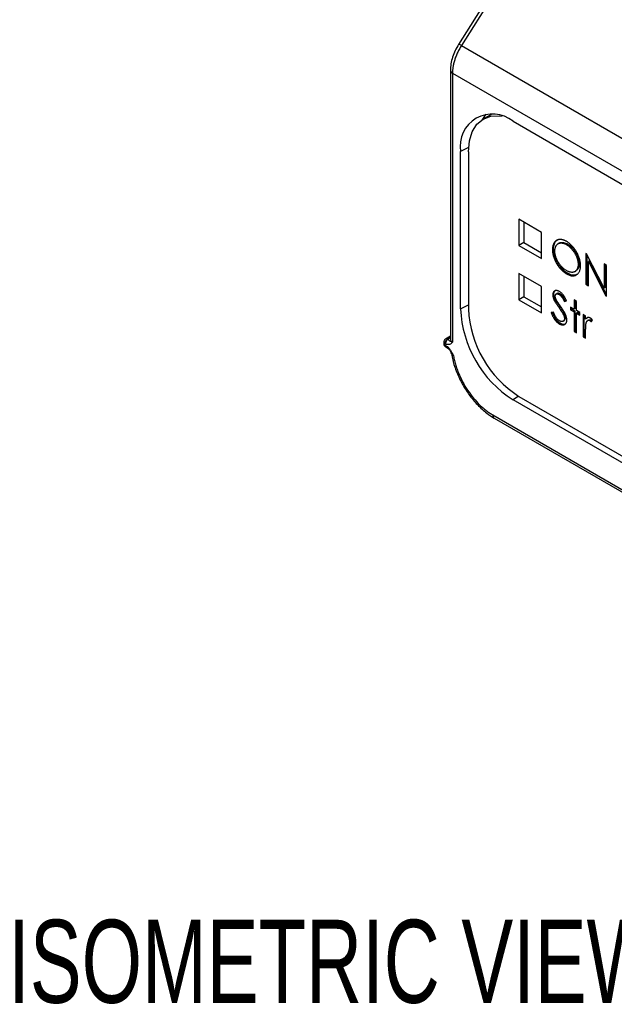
# Model space of a CAD drawing. Header units: millimetres. Extents: x 32 to 1365, y 32 to 1048.
# Tile 17 of 27: x 1067 to 1143, y 496 to 621. Entities that reach past the tile are written whole.
import ezdxf

# ---------------------------------------------------------------- set-up
doc = ezdxf.new("R2010")
doc.units = ezdxf.units.MM
doc.header["$LTSCALE"] = 5
doc.layers.add('TEXT', color=140, linetype='Continuous', lineweight=25)
doc.styles.add('SLDTEXTSTYLE0', font='TXT', dxfattribs={"width": 0.7})

msp = doc.modelspace()

# ---------------------------------------------------------------- linework, layer by layer
for p, q in [((1146.196, 654.327), (1123.188, 617.883)), ((1146.552, 654.172), (1123.544, 617.727)), ((1123.544, 617.727), (1205.864, 570.205)), ((1122.145, 614.583), (1122.145, 580.294)), ((1122.412, 614.212), (1204.7, 566.708)), ((1122.412, 614.212), (1122.412, 579.929)), ((1127.422, 608.991), (1126.331, 608.361)), ((1130.129, 608.088), (1196.983, 569.494)), ((1124.467, 604.758), (1123.431, 604.22)), ((1123.431, 584.181), (1123.431, 604.22)), ((1124.448, 604.199), (1124.448, 584.156)), ((1130.876, 595.588), (1130.876, 592.248)), ((1133.769, 593.918), (1130.876, 595.588)), ((1131.519, 595.217), (1131.519, 592.619)), ((1133.769, 590.578), (1133.769, 593.918)), ((1131.519, 592.619), (1130.876, 592.248)), ((1131.519, 592.619), (1133.769, 591.32)), ((1136.008, 592.551), (1135.879, 592.477)), ((1137.072, 592.445), (1136.943, 592.371)), ((1130.876, 592.248), (1133.769, 590.578)), ((1135.291, 591.794), (1135.162, 591.72)), ((1139.436, 591.234), (1139.436, 587.306)), ((1139.5, 591.197), (1139.436, 591.234)), ((1141.747, 586.808), (1139.5, 591.197)), ((1139.565, 587.38), (1139.565, 591.071)), ((1138.562, 589.926), (1138.433, 589.852)), ((1139.87, 590.289), (1139.741, 590.215)), ((1139.741, 587.13), (1139.741, 590.215)), ((1139.741, 590.215), (1141.983, 585.836)), ((1142.053, 586.025), (1139.87, 590.289)), ((1142.053, 589.724), (1141.747, 589.9)), ((1141.747, 589.9), (1141.747, 586.808)), ((1141.876, 586.883), (1141.876, 589.826)), ((1130.876, 588.685), (1130.876, 585.345)), ((1133.769, 587.015), (1130.876, 588.685)), ((1137.084, 588.712), (1136.956, 588.637)), ((1138.032, 588.926), (1138.16, 589)), ((1142.053, 585.796), (1142.053, 589.724)), ((1131.519, 588.314), (1131.519, 585.716)), ((1139.436, 587.306), (1139.565, 587.38)), ((1139.436, 587.306), (1139.741, 587.13)), ((1139.741, 587.278), (1139.565, 587.38)), ((1133.769, 583.675), (1133.769, 587.015)), ((1135.334, 586.031), (1135.206, 585.957)), ((1135.774, 586.142), (1135.646, 586.068)), ((1136.138, 586.081), (1136.01, 586.007)), ((1141.876, 586.883), (1141.747, 586.808)), ((1131.519, 585.716), (1130.876, 585.345)), ((1130.876, 585.345), (1133.769, 583.675)), ((1131.519, 585.716), (1133.769, 584.417)), ((1135.525, 585.323), (1135.396, 585.249)), ((1136.674, 585.119), (1136.95, 585.202)), ((1136.803, 585.194), (1136.674, 585.119)), ((1136.935, 585.233), (1136.803, 585.194)), ((1138.215, 585.136), (1137.91, 585.313)), ((1137.91, 585.313), (1137.91, 584.154)), ((1138.038, 584.229), (1138.038, 585.239)), ((1138.215, 583.978), (1138.215, 585.136)), ((1142.053, 585.876), (1141.983, 585.836)), ((1141.983, 585.836), (1142.053, 585.796)), ((1123.431, 584.181), (1124.448, 584.709)), ((1135.275, 583.762), (1134.988, 583.728)), ((1136.082, 584.467), (1135.953, 584.393)), ((1136.695, 583.487), (1136.567, 583.413)), ((1137.91, 584.154), (1137.474, 584.406)), ((1137.474, 584.406), (1137.474, 584.054)), ((1137.602, 584.128), (1137.474, 584.054)), ((1137.474, 584.054), (1137.91, 583.802)), ((1137.602, 584.128), (1137.602, 584.332)), ((1138.038, 583.876), (1137.602, 584.128)), ((1138.038, 584.229), (1137.91, 584.154)), ((1138.038, 583.876), (1137.91, 583.802)), ((1137.91, 583.802), (1137.91, 581.284)), ((1138.038, 581.358), (1138.038, 583.876)), ((1138.651, 583.726), (1138.215, 583.978)), ((1138.344, 583.7), (1138.215, 583.626)), ((1138.215, 581.108), (1138.215, 583.626)), ((1138.215, 583.626), (1138.651, 583.374)), ((1138.651, 583.522), (1138.344, 583.7)), ((1138.651, 583.374), (1138.651, 583.726)), ((1139.392, 583.298), (1139.087, 583.475)), ((1139.087, 583.475), (1139.087, 580.604)), ((1136.151, 582.347), (1136.022, 582.273)), ((1136.509, 582.6), (1136.637, 582.674)), ((1136.817, 583.031), (1136.689, 582.957)), ((1139.216, 580.678), (1139.216, 583.4)), ((1139.392, 582.876), (1139.392, 583.298)), ((1139.521, 582.95), (1139.392, 582.876)), ((1139.633, 583.047), (1139.521, 582.95)), ((1139.66, 582.695), (1139.631, 582.678)), ((1139.76, 582.752), (1139.661, 582.696)), ((1140.07, 582.754), (1139.941, 582.68)), ((1140.097, 582.538), (1140.265, 582.747)), ((1138.038, 581.358), (1137.91, 581.284)), ((1137.91, 581.284), (1138.215, 581.108)), ((1138.215, 581.256), (1138.038, 581.358)), ((1139.392, 580.428), (1139.392, 581.393)), ((1121.309, 579.945), (1121.309, 579.74)), ((1121.442, 579.759), (1121.442, 579.555)), ((1121.507, 579.722), (1121.442, 579.759)), ((1122.145, 580.715), (1121.524, 580.331)), ((1122.145, 580.552), (1121.758, 580.312)), ((1121.823, 580.275), (1121.758, 580.312)), ((1122.079, 580.498), (1122.145, 580.539)), ((1139.216, 580.678), (1139.087, 580.604)), ((1139.087, 580.604), (1139.392, 580.428)), ((1139.216, 580.678), (1139.392, 580.576)), ((1121.442, 579.555), (1121.614, 579.455)), ((1121.536, 579.346), (1121.708, 579.247)), ((1122.295, 578.516), (1122.276, 578.545)), ((1122.292, 578.513), (1122.536, 578.194)), ((1130.848, 573.038), (1130.129, 572.58)), ((1196.983, 533.986), (1130.129, 572.58)), ((1130.876, 573.022), (1197.472, 534.577)), ((1127.558, 570.651), (1199.554, 529.089)), ((1127.746, 570.235), (1199.742, 528.672))]:
    msp.add_line(p, q)
at = {"flags": 128}
for points in [[(1124.448, 604.199), (1124.571, 605.575), (1124.937, 606.757), (1125.531, 607.697), (1126.33, 608.361), (1127.304, 608.721), (1128.416, 608.766), (1128.736, 608.723)], [(1126.67, 608.973), (1126.572, 608.865), (1126.132, 608.236)], [(1122.145, 580.469), (1122.143, 580.469), (1122.079, 580.498)]]:
    msp.add_lwpolyline(points, dxfattribs=at)
for centre, radius, start, end in [((1122.987, 616.936), 0.968, 54.85815, 77.97443), ((1122.593, 614.623), 0.449, 185.08863, 246.24056), ((1127.514, 604.882), 4.137, 50.79671, 189.21404), ((1137.973, 584.843), 14.557, 182.60548, 237.39452), ((1138.404, 584.791), 13.971, 182.60548, 237.39452), ((1121.527, 579.96), 0.218, 184.16894, 247.18684), ((1121.763, 579.74), 0.455, 180, 240.00269), ((1121.532, 579.76), 0.224, 185.07867, 246.24147), ((1122.142, 579.727), 0.7, 123.22971, 177.34769), ((1122.206, 579.689), 0.7, 123.22971, 177.34769), ((1121.626, 580.134), 0.221, 53.48924, 117.32586), ((1121.659, 579.527), 0.218, 172.814, 235.87382), ((1121.83, 579.428), 0.218, 172.74896, 236.53628), ((1127.991, 570.597), 0.437, 172.814, 235.87382)]:
    msp.add_arc(centre, radius, start, end)
for points, knots in [([(1123.188, 617.883), (1123.036, 617.62), (1122.73, 617.094), (1122.404, 616.242), (1122.187, 615.385), (1122.159, 614.851), (1122.145, 614.583)], [0, 0, 0, 0, 0.24741857, 0.49656702, 0.74742764, 1, 1, 1, 1]), ([(1123.544, 617.727), (1123.495, 617.648), (1123.396, 617.489), (1123.26, 617.246), (1123.133, 617), (1123.016, 616.754), (1122.909, 616.507), (1122.812, 616.261), (1122.726, 616.017), (1122.651, 615.775), (1122.586, 615.536), (1122.532, 615.302), (1122.487, 615.072), (1122.453, 614.847), (1122.429, 614.629), (1122.414, 614.417), (1122.413, 614.28), (1122.412, 614.212)], [0, 0, 0, 0, 0.0709423, 0.1412737, 0.2109941, 0.2801038, 0.3486025, 0.4164905, 0.4837676, 0.550434, 0.6164897, 0.6819347, 0.7467689, 0.8109926, 0.8746056, 0.9376081, 1, 1, 1, 1]), ([(1136.928, 592.783), (1136.889, 592.805), (1136.811, 592.849), (1136.695, 592.901), (1136.581, 592.946), (1136.469, 592.981), (1136.36, 593.005), (1136.252, 593.02), (1136.146, 593.026), (1136.044, 593.021), (1135.944, 593.007), (1135.85, 592.982), (1135.761, 592.949), (1135.678, 592.905), (1135.599, 592.853), (1135.527, 592.789), (1135.459, 592.718), (1135.398, 592.636), (1135.343, 592.545), (1135.294, 592.449), (1135.254, 592.344), (1135.22, 592.233), (1135.194, 592.115), (1135.176, 591.99), (1135.164, 591.859), (1135.163, 591.767), (1135.162, 591.72)], [0, 0, 0, 0, 0.0419962, 0.0834527, 0.1245017, 0.1651145, 0.2059506, 0.2469608, 0.2880084, 0.3299162, 0.3716614, 0.4130148, 0.454025, 0.4948742, 0.5359109, 0.5771795, 0.6189846, 0.6615566, 0.7039936, 0.746247, 0.7880824, 0.829848, 0.87188, 0.9141271, 0.956791, 1, 1, 1, 1]), ([(1135.291, 591.794), (1135.294, 591.892), (1135.304, 592.187), (1135.444, 592.612), (1135.632, 592.925), (1135.805, 592.97), (1135.816, 592.973)], [0, 0, 0, 0, 0.1812529, 0.5468863, 0.9718461, 1, 1, 1, 1]), ([(1135.467, 591.546), (1135.468, 591.584), (1135.469, 591.66), (1135.479, 591.767), (1135.493, 591.869), (1135.516, 591.963), (1135.543, 592.053), (1135.576, 592.136), (1135.617, 592.211), (1135.662, 592.281), (1135.713, 592.344), (1135.769, 592.401), (1135.831, 592.448), (1135.896, 592.488), (1135.967, 592.521), (1136.042, 592.546), (1136.121, 592.564), (1136.206, 592.573), (1136.293, 592.575), (1136.382, 592.57), (1136.473, 592.555), (1136.564, 592.536), (1136.657, 592.506), (1136.751, 592.469), (1136.847, 592.425), (1136.911, 592.389), (1136.943, 592.371)], [0, 0, 0, 0, 0.0435019, 0.0860066, 0.1279299, 0.1692603, 0.2103454, 0.2514433, 0.2926008, 0.3337753, 0.3751364, 0.4161992, 0.4571093, 0.4979037, 0.5389558, 0.5804437, 0.6225398, 0.6652571, 0.7082582, 0.7503689, 0.7922984, 0.8337525, 0.8750162, 0.9163551, 0.9579767, 1, 1, 1, 1]), ([(1136.015, 592.54), (1136.028, 592.553), (1136.137, 592.655), (1136.463, 592.666), (1136.82, 592.585), (1137.033, 592.467), (1137.072, 592.445)], [0, 0, 0, 0, 0.055863, 0.4580764, 0.8999071, 1, 1, 1, 1]), ([(1138.738, 589.675), (1138.737, 589.747), (1138.734, 589.889), (1138.708, 590.109), (1138.669, 590.33), (1138.611, 590.551), (1138.538, 590.774), (1138.448, 590.997), (1138.341, 591.221), (1138.22, 591.443), (1138.088, 591.659), (1137.945, 591.863), (1137.795, 592.052), (1137.637, 592.229), (1137.471, 592.389), (1137.297, 592.537), (1137.115, 592.669), (1136.991, 592.744), (1136.928, 592.783)], [0, 0, 0, 0, 0.0651308, 0.1283902, 0.1898304, 0.2506553, 0.3109094, 0.3717689, 0.433475, 0.4970294, 0.5605992, 0.6227382, 0.6838864, 0.7450106, 0.8065872, 0.869251, 0.93343, 1, 1, 1, 1]), ([(1136.943, 592.371), (1136.976, 592.352), (1137.041, 592.313), (1137.138, 592.245), (1137.234, 592.173), (1137.329, 592.094), (1137.422, 592.008), (1137.513, 591.916), (1137.604, 591.819), (1137.692, 591.715), (1137.777, 591.608), (1137.858, 591.498), (1137.935, 591.387), (1138.006, 591.273), (1138.071, 591.157), (1138.133, 591.04), (1138.189, 590.921), (1138.24, 590.8), (1138.285, 590.679), (1138.325, 590.558), (1138.358, 590.439), (1138.386, 590.32), (1138.407, 590.201), (1138.422, 590.083), (1138.432, 589.966), (1138.433, 589.89), (1138.433, 589.852)], [0, 0, 0, 0, 0.0426193, 0.0848342, 0.126762, 0.168896, 0.2109207, 0.2531325, 0.2960598, 0.3393283, 0.3825594, 0.4247369, 0.4665141, 0.5075941, 0.5481811, 0.5888714, 0.6294627, 0.6703301, 0.71125, 0.7517506, 0.7920237, 0.832547, 0.8735267, 0.91487, 0.9570849, 1, 1, 1, 1]), ([(1137.072, 592.445), (1137.105, 592.426), (1137.17, 592.387), (1137.267, 592.32), (1137.363, 592.247), (1137.457, 592.169), (1137.55, 592.082), (1137.642, 591.991), (1137.732, 591.893), (1137.821, 591.789), (1137.906, 591.682), (1137.987, 591.572), (1138.063, 591.461), (1138.134, 591.347), (1138.2, 591.232), (1138.261, 591.115), (1138.317, 590.995), (1138.368, 590.875), (1138.414, 590.753), (1138.453, 590.633), (1138.487, 590.513), (1138.514, 590.394), (1138.535, 590.275), (1138.55, 590.158), (1138.56, 590.04), (1138.561, 589.964), (1138.562, 589.926)], [0, 0, 0, 0, 0.0426193, 0.0848342, 0.126762, 0.168896, 0.2109207, 0.2531325, 0.2960598, 0.3393283, 0.3825594, 0.4247369, 0.4665141, 0.5075941, 0.5481811, 0.5888714, 0.6294627, 0.6703301, 0.71125, 0.7517506, 0.7920237, 0.832547, 0.8735267, 0.91487, 0.9570849, 1, 1, 1, 1]), ([(1135.162, 591.72), (1135.164, 591.65), (1135.167, 591.511), (1135.192, 591.295), (1135.232, 591.078), (1135.29, 590.859), (1135.363, 590.638), (1135.453, 590.416), (1135.558, 590.192), (1135.68, 589.971), (1135.812, 589.755), (1135.954, 589.55), (1136.103, 589.361), (1136.259, 589.186), (1136.423, 589.026), (1136.594, 588.881), (1136.773, 588.748), (1136.894, 588.675), (1136.956, 588.637)], [0, 0, 0, 0, 0.0643645, 0.1268503, 0.1879956, 0.2485483, 0.3090004, 0.3702952, 0.4325072, 0.496733, 0.5609743, 0.6237201, 0.6854304, 0.7465406, 0.807928, 0.8702535, 0.9341811, 1, 1, 1, 1]), ([(1137.084, 588.712), (1137.023, 588.749), (1136.901, 588.823), (1136.723, 588.955), (1136.551, 589.1), (1136.388, 589.26), (1136.231, 589.435), (1136.082, 589.625), (1135.941, 589.829), (1135.808, 590.045), (1135.687, 590.267), (1135.581, 590.49), (1135.492, 590.712), (1135.418, 590.933), (1135.36, 591.152), (1135.321, 591.369), (1135.295, 591.585), (1135.292, 591.724), (1135.291, 591.794)], [0, 0, 0, 0, 0.0658189, 0.1297465, 0.192072, 0.2534594, 0.3145696, 0.3762799, 0.4390257, 0.503267, 0.5674928, 0.6297048, 0.6909996, 0.7514517, 0.8120044, 0.8731497, 0.9356355, 1, 1, 1, 1]), ([(1136.943, 589.047), (1136.893, 589.077), (1136.795, 589.137), (1136.65, 589.244), (1136.51, 589.361), (1136.377, 589.492), (1136.248, 589.633), (1136.126, 589.786), (1136.009, 589.951), (1135.899, 590.125), (1135.798, 590.305), (1135.709, 590.486), (1135.634, 590.666), (1135.574, 590.845), (1135.525, 591.023), (1135.493, 591.199), (1135.471, 591.375), (1135.469, 591.488), (1135.467, 591.546)], [0, 0, 0, 0, 0.0656831, 0.1295138, 0.1916726, 0.2534632, 0.3147396, 0.3764955, 0.4393321, 0.5038203, 0.568173, 0.630417, 0.6914139, 0.7518503, 0.8122535, 0.8731007, 0.935496, 1, 1, 1, 1]), ([(1138.433, 589.852), (1138.433, 589.814), (1138.432, 589.738), (1138.422, 589.632), (1138.407, 589.53), (1138.386, 589.435), (1138.359, 589.346), (1138.325, 589.264), (1138.285, 589.187), (1138.24, 589.117), (1138.189, 589.054), (1138.133, 588.998), (1138.073, 588.95), (1138.007, 588.911), (1137.937, 588.879), (1137.862, 588.854), (1137.782, 588.838), (1137.698, 588.829), (1137.61, 588.829), (1137.521, 588.835), (1137.429, 588.852), (1137.336, 588.875), (1137.24, 588.905), (1137.143, 588.944), (1137.044, 588.991), (1136.977, 589.029), (1136.943, 589.047)], [0, 0, 0, 0, 0.043044, 0.0853892, 0.126864, 0.1679729, 0.2089038, 0.2495718, 0.2904508, 0.3317293, 0.3729352, 0.413432, 0.4539974, 0.4944277, 0.5351288, 0.5760471, 0.6176525, 0.6600593, 0.7026305, 0.744734, 0.7865841, 0.8285637, 0.8708227, 0.9134622, 0.9563668, 1, 1, 1, 1]), ([(1138.562, 589.926), (1138.557, 589.829), (1138.546, 589.561), (1138.428, 589.21), (1138.238, 589.075), (1138.152, 589.013)], [0, 0, 0, 0, 0.2334519, 0.6493316, 1, 1, 1, 1]), ([(1136.956, 588.637), (1137.017, 588.604), (1137.137, 588.538), (1137.314, 588.465), (1137.483, 588.413), (1137.646, 588.387), (1137.801, 588.381), (1137.949, 588.401), (1138.09, 588.441), (1138.222, 588.506), (1138.342, 588.589), (1138.448, 588.691), (1138.538, 588.811), (1138.612, 588.949), (1138.668, 589.104), (1138.708, 589.278), (1138.734, 589.467), (1138.737, 589.605), (1138.738, 589.675)], [0, 0, 0, 0, 0.0652265, 0.1283291, 0.1898448, 0.2507543, 0.3115446, 0.3728645, 0.4353132, 0.4994332, 0.5635688, 0.6262113, 0.6876125, 0.748622, 0.8096796, 0.871431, 0.9347735, 1, 1, 1, 1]), ([(1138.34, 588.59), (1138.202, 588.529), (1137.911, 588.402), (1137.447, 588.517), (1137.165, 588.668), (1137.084, 588.712)], [0, 0, 0, 0, 0.3919752, 0.8265663, 1, 1, 1, 1]), ([(1136.044, 586.39), (1136.006, 586.41), (1135.932, 586.45), (1135.822, 586.491), (1135.717, 586.512), (1135.617, 586.518), (1135.525, 586.505), (1135.442, 586.477), (1135.372, 586.427), (1135.311, 586.363), (1135.264, 586.282), (1135.231, 586.186), (1135.21, 586.079), (1135.207, 585.998), (1135.206, 585.957)], [0, 0, 0, 0, 0.0880111, 0.1734532, 0.2589805, 0.3444767, 0.428624, 0.5102848, 0.591203, 0.6725391, 0.75372, 0.8342201, 0.9162146, 1, 1, 1, 1]), ([(1135.334, 586.031), (1135.343, 586.126), (1135.359, 586.316), (1135.455, 586.485), (1135.547, 586.52), (1135.572, 586.529)], [0, 0, 0, 0, 0.419909, 0.8432258, 1, 1, 1, 1]), ([(1135.525, 585.323), (1135.509, 585.355), (1135.48, 585.418), (1135.441, 585.511), (1135.408, 585.603), (1135.382, 585.693), (1135.36, 585.781), (1135.345, 585.867), (1135.336, 585.951), (1135.335, 586.004), (1135.334, 586.031)], [0, 0, 0, 0, 0.1335068, 0.262559, 0.3882644, 0.5126674, 0.6337223, 0.7553939, 0.8775529, 1, 1, 1, 1]), ([(1135.511, 585.797), (1135.513, 585.83), (1135.516, 585.895), (1135.543, 585.974), (1135.588, 586.034), (1135.65, 586.074), (1135.724, 586.094), (1135.811, 586.089), (1135.907, 586.062), (1135.975, 586.025), (1136.01, 586.007)], [0, 0, 0, 0, 0.1192259, 0.2341049, 0.3496436, 0.4715864, 0.5976291, 0.724097, 0.8569269, 1, 1, 1, 1]), ([(1136.138, 586.081), (1136.069, 586.113), (1135.946, 586.171), (1135.821, 586.175), (1135.782, 586.142), (1135.777, 586.138)], [0, 0, 0, 0, 0.5296579, 0.9438088, 1, 1, 1, 1]), ([(1136.01, 586.007), (1136.038, 585.989), (1136.093, 585.955), (1136.174, 585.889), (1136.252, 585.813), (1136.314, 585.741), (1136.363, 585.676), (1136.403, 585.619), (1136.443, 585.554), (1136.486, 585.482), (1136.531, 585.403), (1136.577, 585.315), (1136.626, 585.22), (1136.658, 585.154), (1136.674, 585.119)], [0, 0, 0, 0, 0.1014549, 0.2004082, 0.2988019, 0.3985598, 0.4515267, 0.5114491, 0.5768011, 0.6478168, 0.7258159, 0.8103709, 0.9015306, 1, 1, 1, 1]), ([(1136.95, 585.202), (1136.931, 585.243), (1136.893, 585.325), (1136.835, 585.442), (1136.777, 585.552), (1136.721, 585.654), (1136.665, 585.748), (1136.61, 585.834), (1136.556, 585.913), (1136.485, 586.005), (1136.394, 586.11), (1136.281, 586.221), (1136.164, 586.316), (1136.084, 586.365), (1136.044, 586.39)], [0, 0, 0, 0, 0.0878097, 0.1712866, 0.2493144, 0.3228732, 0.3916924, 0.4563962, 0.516354, 0.5732065, 0.6811696, 0.7867482, 0.8927672, 1, 1, 1, 1]), ([(1136.803, 585.194), (1136.786, 585.228), (1136.754, 585.294), (1136.705, 585.389), (1136.659, 585.477), (1136.614, 585.556), (1136.572, 585.628), (1136.531, 585.693), (1136.492, 585.75), (1136.443, 585.815), (1136.381, 585.888), (1136.303, 585.963), (1136.222, 586.029), (1136.166, 586.063), (1136.138, 586.081)], [0, 0, 0, 0, 0.0984694, 0.1896291, 0.2741841, 0.3521832, 0.4231989, 0.4885509, 0.5484733, 0.6014402, 0.7011981, 0.7995918, 0.8985451, 1, 1, 1, 1]), ([(1135.206, 585.957), (1135.206, 585.93), (1135.207, 585.877), (1135.216, 585.793), (1135.231, 585.707), (1135.253, 585.619), (1135.279, 585.529), (1135.312, 585.437), (1135.351, 585.343), (1135.381, 585.281), (1135.396, 585.249)], [0, 0, 0, 0, 0.1224471, 0.2446061, 0.3662777, 0.4873326, 0.6117356, 0.737441, 0.8664932, 1, 1, 1, 1]), ([(1135.396, 585.249), (1135.407, 585.228), (1135.431, 585.181), (1135.474, 585.105), (1135.528, 585.017), (1135.593, 584.917), (1135.668, 584.803), (1135.753, 584.678), (1135.849, 584.539), (1135.918, 584.443), (1135.953, 584.393)], [0, 0, 0, 0, 0.0692182, 0.1541692, 0.2544803, 0.3716427, 0.5044322, 0.6529183, 0.8184647, 1, 1, 1, 1]), ([(1135.735, 585.16), (1135.715, 585.195), (1135.677, 585.26), (1135.628, 585.355), (1135.588, 585.441), (1135.558, 585.521), (1135.537, 585.595), (1135.523, 585.665), (1135.512, 585.733), (1135.511, 585.776), (1135.511, 585.797)], [0, 0, 0, 0, 0.165744, 0.313927, 0.4465877, 0.5658838, 0.6770614, 0.7852541, 0.8927148, 1, 1, 1, 1]), ([(1136.082, 584.467), (1136.046, 584.517), (1135.978, 584.613), (1135.882, 584.752), (1135.796, 584.878), (1135.721, 584.991), (1135.657, 585.092), (1135.602, 585.18), (1135.559, 585.255), (1135.535, 585.302), (1135.525, 585.323)], [0, 0, 0, 0, 0.1815353, 0.3470817, 0.4955678, 0.6283573, 0.7455197, 0.8458308, 0.9307818, 1, 1, 1, 1]), ([(1136.193, 584.505), (1136.162, 584.548), (1136.104, 584.629), (1136.022, 584.744), (1135.95, 584.846), (1135.887, 584.934), (1135.835, 585.01), (1135.793, 585.071), (1135.76, 585.12), (1135.743, 585.148), (1135.735, 585.16)], [0, 0, 0, 0, 0.198317, 0.3750624, 0.5312108, 0.6664976, 0.7819061, 0.875048, 0.9474057, 1, 1, 1, 1]), ([(1134.988, 583.728), (1135.006, 583.681), (1135.04, 583.588), (1135.096, 583.452), (1135.152, 583.324), (1135.21, 583.204), (1135.269, 583.091), (1135.33, 582.986), (1135.391, 582.888), (1135.455, 582.797), (1135.52, 582.713), (1135.586, 582.635), (1135.654, 582.561), (1135.724, 582.493), (1135.796, 582.43), (1135.87, 582.373), (1135.945, 582.319), (1135.996, 582.288), (1136.022, 582.273)], [0, 0, 0, 0, 0.0824622, 0.1603886, 0.2346273, 0.3049617, 0.3720246, 0.4357061, 0.4962957, 0.5541779, 0.6107585, 0.6662058, 0.7212801, 0.7758408, 0.8308221, 0.8863039, 0.9427917, 1, 1, 1, 1]), ([(1136.151, 582.347), (1136.125, 582.362), (1136.074, 582.393), (1135.998, 582.447), (1135.924, 582.504), (1135.853, 582.568), (1135.783, 582.636), (1135.715, 582.709), (1135.648, 582.788), (1135.583, 582.871), (1135.52, 582.962), (1135.459, 583.06), (1135.398, 583.165), (1135.339, 583.278), (1135.281, 583.399), (1135.225, 583.527), (1135.169, 583.662), (1135.134, 583.755), (1135.116, 583.803)], [0, 0, 0, 0, 0.0572083, 0.1136961, 0.1691779, 0.2241592, 0.2787199, 0.3337942, 0.3892415, 0.4458221, 0.5037043, 0.5642939, 0.6279754, 0.6950383, 0.7653727, 0.8396114, 0.9175378, 1, 1, 1, 1]), ([(1136.022, 582.676), (1135.987, 582.698), (1135.917, 582.742), (1135.815, 582.834), (1135.715, 582.943), (1135.62, 583.071), (1135.527, 583.218), (1135.439, 583.383), (1135.353, 583.566), (1135.302, 583.694), (1135.275, 583.762)], [0, 0, 0, 0, 0.1063891, 0.2131026, 0.3225675, 0.4376777, 0.5614531, 0.6953539, 0.8409957, 1, 1, 1, 1]), ([(1135.953, 584.393), (1135.989, 584.343), (1136.058, 584.245), (1136.157, 584.102), (1136.246, 583.967), (1136.328, 583.84), (1136.4, 583.721), (1136.464, 583.612), (1136.519, 583.51), (1136.551, 583.444), (1136.567, 583.413)], [0, 0, 0, 0, 0.1609165, 0.3118636, 0.4516237, 0.5810741, 0.7008021, 0.8104701, 0.9097208, 1, 1, 1, 1]), ([(1136.695, 583.487), (1136.68, 583.518), (1136.648, 583.584), (1136.593, 583.686), (1136.529, 583.796), (1136.457, 583.915), (1136.375, 584.041), (1136.286, 584.176), (1136.187, 584.319), (1136.118, 584.417), (1136.082, 584.467)], [0, 0, 0, 0, 0.0902792, 0.1895299, 0.2991979, 0.4189259, 0.5483763, 0.6881364, 0.8390835, 1, 1, 1, 1]), ([(1136.994, 582.775), (1136.992, 582.826), (1136.987, 582.93), (1136.953, 583.099), (1136.899, 583.28), (1136.837, 583.438), (1136.775, 583.573), (1136.718, 583.684), (1136.653, 583.802), (1136.578, 583.927), (1136.495, 584.061), (1136.403, 584.203), (1136.301, 584.352), (1136.229, 584.453), (1136.193, 584.505)], [0, 0, 0, 0, 0.0915045, 0.1854599, 0.2836522, 0.3887323, 0.4457668, 0.5080912, 0.5756652, 0.648679, 0.7276039, 0.8122266, 0.9030277, 1, 1, 1, 1]), ([(1136.817, 583.031), (1136.816, 583.064), (1136.813, 583.133), (1136.788, 583.245), (1136.749, 583.364), (1136.714, 583.445), (1136.695, 583.487)], [0, 0, 0, 0, 0.2347234, 0.4771583, 0.7285563, 1, 1, 1, 1]), ([(1136.689, 582.957), (1136.687, 582.929), (1136.685, 582.873), (1136.67, 582.798), (1136.643, 582.732), (1136.607, 582.674), (1136.56, 582.628), (1136.504, 582.595), (1136.438, 582.574), (1136.363, 582.568), (1136.283, 582.575), (1136.198, 582.595), (1136.111, 582.627), (1136.052, 582.659), (1136.022, 582.676)], [0, 0, 0, 0, 0.0760327, 0.1506648, 0.227284, 0.3060185, 0.3861663, 0.4673342, 0.5516575, 0.6398439, 0.7299118, 0.8190697, 0.9087364, 1, 1, 1, 1]), ([(1136.022, 582.273), (1136.055, 582.255), (1136.121, 582.218), (1136.217, 582.178), (1136.309, 582.15), (1136.397, 582.134), (1136.482, 582.13), (1136.562, 582.137), (1136.639, 582.159), (1136.711, 582.19), (1136.777, 582.232), (1136.835, 582.284), (1136.885, 582.343), (1136.924, 582.413), (1136.956, 582.49), (1136.977, 582.577), (1136.992, 582.671), (1136.993, 582.74), (1136.994, 582.775)], [0, 0, 0, 0, 0.0669797, 0.131741, 0.1953368, 0.2578126, 0.3197616, 0.3824187, 0.4460459, 0.5113306, 0.5764994, 0.6388541, 0.6998856, 0.7597439, 0.8190804, 0.8782255, 0.9385157, 1, 1, 1, 1]), ([(1136.841, 582.291), (1136.805, 582.265), (1136.689, 582.182), (1136.438, 582.204), (1136.236, 582.305), (1136.151, 582.347)], [0, 0, 0, 0, 0.2119892, 0.6697739, 1, 1, 1, 1]), ([(1136.567, 583.413), (1136.585, 583.371), (1136.621, 583.29), (1136.66, 583.171), (1136.684, 583.058), (1136.687, 582.99), (1136.689, 582.957)], [0, 0, 0, 0, 0.2714437, 0.5228417, 0.7652766, 1, 1, 1, 1]), ([(1136.637, 582.675), (1136.678, 582.703), (1136.762, 582.76), (1136.811, 582.901), (1136.816, 583.001), (1136.817, 583.031)], [0, 0, 0, 0, 0.404944, 0.8216236, 1, 1, 1, 1]), ([(1139.999, 582.999), (1139.972, 583.013), (1139.917, 583.042), (1139.836, 583.067), (1139.757, 583.077), (1139.679, 583.073), (1139.603, 583.051), (1139.53, 583.011), (1139.458, 582.953), (1139.415, 582.902), (1139.392, 582.876)], [0, 0, 0, 0, 0.1071582, 0.2138864, 0.3246828, 0.4394585, 0.5616335, 0.6938876, 0.8399406, 1, 1, 1, 1]), ([(1139.392, 581.393), (1139.392, 581.452), (1139.393, 581.565), (1139.396, 581.726), (1139.399, 581.87), (1139.406, 581.997), (1139.412, 582.109), (1139.422, 582.203), (1139.432, 582.282), (1139.442, 582.326), (1139.447, 582.346)], [0, 0, 0, 0, 0.1798232, 0.3437622, 0.4918338, 0.6241091, 0.7413996, 0.8430619, 0.9291451, 1, 1, 1, 1]), ([(1139.447, 582.346), (1139.453, 582.368), (1139.465, 582.411), (1139.486, 582.471), (1139.509, 582.524), (1139.534, 582.571), (1139.562, 582.611), (1139.59, 582.645), (1139.622, 582.673), (1139.665, 582.7), (1139.722, 582.721), (1139.793, 582.729), (1139.866, 582.717), (1139.916, 582.692), (1139.941, 582.68)], [0, 0, 0, 0, 0.0879602, 0.1717166, 0.250668, 0.3258823, 0.3968813, 0.4635748, 0.5280697, 0.5896877, 0.7048094, 0.8086619, 0.9061935, 1, 1, 1, 1]), ([(1139.765, 582.745), (1139.773, 582.754), (1139.811, 582.795), (1139.915, 582.815), (1140.019, 582.774), (1140.07, 582.754)], [0, 0, 0, 0, 0.1161082, 0.5649115, 1, 1, 1, 1]), ([(1139.941, 582.68), (1139.952, 582.672), (1139.976, 582.657), (1140.014, 582.625), (1140.054, 582.585), (1140.082, 582.554), (1140.097, 582.538)], [0, 0, 0, 0, 0.2050166, 0.4397701, 0.7048612, 1, 1, 1, 1]), ([(1140.265, 582.747), (1140.242, 582.775), (1140.198, 582.83), (1140.13, 582.9), (1140.064, 582.957), (1140.02, 582.985), (1139.999, 582.999)], [0, 0, 0, 0, 0.2796764, 0.5364768, 0.7747225, 1, 1, 1, 1]), ([(1140.07, 582.754), (1140.087, 582.742), (1140.123, 582.718), (1140.162, 582.681), (1140.184, 582.657), (1140.189, 582.652)], [0, 0, 0, 0, 0.4244924, 0.8727984, 1, 1, 1, 1]), ([(1121.533, 580.336), (1121.504, 580.316), (1121.443, 580.274), (1121.37, 580.177), (1121.319, 580.065), (1121.312, 579.984), (1121.309, 579.944)], [0, 0, 0, 0, 0.2352691, 0.4844336, 0.741898, 1, 1, 1, 1]), ([(1122.412, 579.929), (1122.356, 579.871), (1122.245, 579.755), (1122.077, 579.65), (1121.919, 579.615), (1121.789, 579.618), (1121.65, 579.648), (1121.554, 579.697), (1121.507, 579.722)], [0, 0, 0, 0, 0.25029274, 0.49918504, 0.62474499, 0.74977854, 0.87617849, 1, 1, 1, 1]), ([(1121.823, 580.275), (1121.845, 580.302), (1121.891, 580.356), (1121.977, 580.43), (1122.045, 580.475), (1122.079, 580.498)], [0, 0, 0, 0, 0.3340308, 0.6659651, 1, 1, 1, 1]), ([(1122.412, 579.929), (1122.3, 579.948), (1122.215, 579.979), (1122.096, 580.04), (1122.059, 580.068), (1121.959, 580.147), (1121.9, 580.193), (1121.823, 580.275)], [0, 0, 0, 0, 0.25, 0.25, 0.5, 0.5, 1, 1, 1, 1]), ([(1122.15, 580.306), (1122.15, 580.286), (1122.147, 580.201), (1122.222, 580.062), (1122.352, 579.971), (1122.412, 579.929)], [0, 0, 0, 0, 0.1426883, 0.6038257, 1, 1, 1, 1]), ([(1121.614, 579.455), (1121.645, 579.436), (1121.707, 579.398), (1121.799, 579.325), (1121.889, 579.24), (1121.978, 579.143), (1122.066, 579.034), (1122.158, 578.904), (1122.257, 578.745), (1122.388, 578.505), (1122.478, 578.316), (1122.536, 578.194)], [0, 0, 0, 0, 0.0795887, 0.1592539, 0.2401636, 0.3234335, 0.4100883, 0.5010383, 0.6169037, 0.7503669, 1, 1, 1, 1]), ([(1121.708, 579.247), (1121.777, 579.198), (1121.908, 579.105), (1122.101, 578.859), (1122.203, 578.669), (1122.266, 578.553)], [0, 0, 0, 0, 0.3019864, 0.5725718, 1, 1, 1, 1]), ([(1122.237, 578.699), (1122.284, 578.424), (1122.419, 577.629), (1122.842, 576.278), (1123.563, 574.711), (1124.487, 573.239), (1125.572, 571.932), (1126.677, 570.913), (1127.423, 570.44), (1127.746, 570.235)], [0, 0, 0, 0, 0.084387, 0.2432416, 0.401744, 0.5601234, 0.7188134, 0.8782358, 1, 1, 1, 1]), ([(1122.536, 578.194), (1122.507, 578.215), (1122.449, 578.258), (1122.38, 578.328), (1122.324, 578.399), (1122.285, 578.471), (1122.259, 578.542), (1122.254, 578.589), (1122.252, 578.612)], [0, 0, 0, 0, 0.1782385, 0.351821, 0.5207523, 0.6850565, 0.8447811, 1, 1, 1, 1]), ([(1122.536, 578.194), (1122.555, 578.092), (1122.592, 577.89), (1122.662, 577.583), (1122.741, 577.275), (1122.831, 576.966), (1122.931, 576.656), (1123.043, 576.345), (1123.272, 575.754), (1123.675, 574.888), (1124.325, 573.799), (1125.07, 572.791), (1125.749, 572.057), (1126.304, 571.546), (1126.717, 571.209), (1127.135, 570.906), (1127.416, 570.736), (1127.558, 570.651)], [0, 0, 0, 0, 0.0348584, 0.0695329, 0.1040997, 0.1386353, 0.1732168, 0.2079206, 0.2428227, 0.3713288, 0.5000212, 0.6285211, 0.7572198, 0.8180827, 0.8785589, 0.9390608, 1, 1, 1, 1])]:
    msp.add_open_spline(points, degree=3, knots=knots)

# ---------------------------------------------------------------- texts
at = {"layer": 'TEXT', "insert": (1065.754, 506.321), "char_height": 10.58333, "attachment_point": 1, "style": 'SLDTEXTSTYLE0'}
msp.add_mtext('ISOMETRIC VIEW', dxfattribs=at)

doc.saveas('drawing.dxf')
